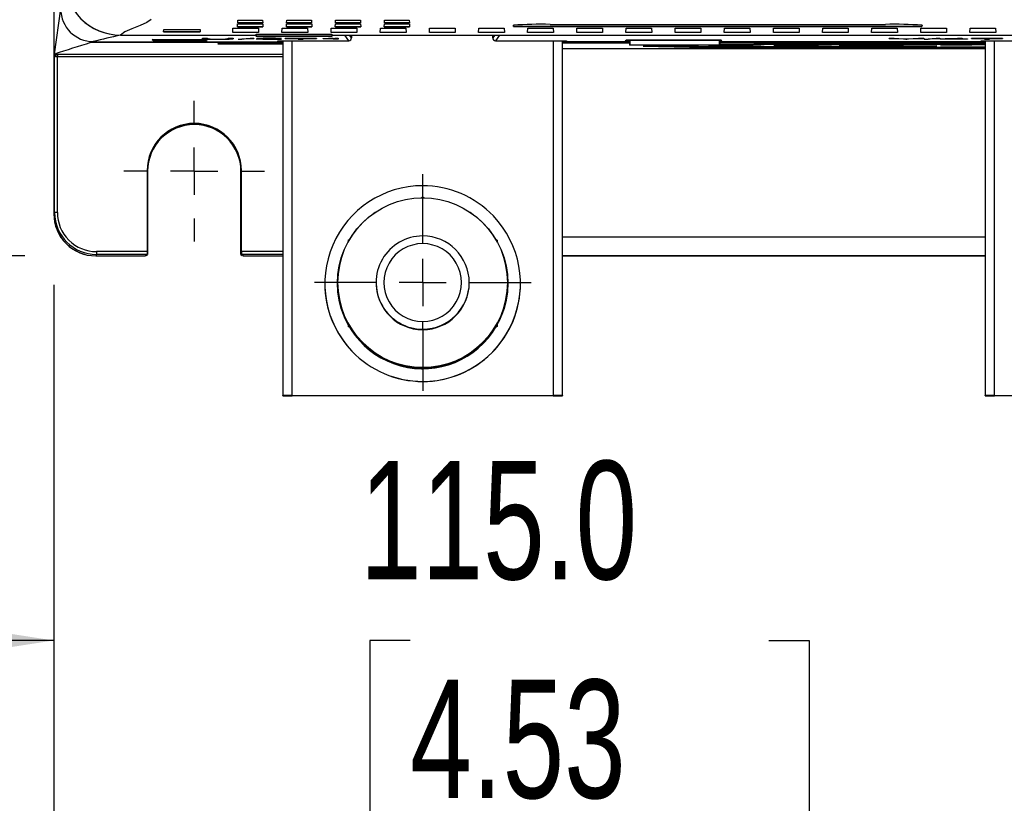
# Model space of a CAD drawing. Header units: millimetres. Extents: x 0 to 1676, y 0 to 1295.
# Tile 3 of 64: x 133 to 238, y 224 to 308. Entities that reach past the tile are written whole.
import ezdxf

# ---------------------------------------------------------------- set-up
doc = ezdxf.new("R2010")
doc.units = ezdxf.units.MM
doc.header["$LTSCALE"] = 6
doc.linetypes.add('CENTERX2', pattern=[20.32, 12.7, -2.54, 2.54, -2.54])
doc.layers.add('CENTER', color=40, linetype='CENTERX2')
doc.layers.add('DIMENSIONS', color=140, linetype='Continuous', lineweight=25)
doc.styles.add('SLDTEXTSTYLE0', font='TXT', dxfattribs={"width": 0.7})
doc.dimstyles.new('SLDDIMSTYLE0', dxfattribs={"dimtxt": 12.948047, "dimasz": 19.812, "dimexe": 0, "dimexo": 0.0625, "dimgap": 3.237012, "dimtad": 0, "dimtih": 1, "dimtoh": 1, "dimrnd": 1e-09, "dimzin": 12, "dimdsep": 46, "dimtxsty": 'SLDTEXTSTYLE0', "dimsah": 1, "dimcen": 0.09, "dimadec": 0, "dimazin": 3, "dimtfac": 1, "dimtofl": 0, "dimtmove": 0, "dimatfit": 3, "dimfxl": 0, "dimfrac": 2, "dimtolj": 1, "dimtzin": 12, "dimarcsym": 0})
doc.dimstyles.new('SLDDIMSTYLE2', dxfattribs={"dimtxt": 12.948047, "dimasz": 19.812, "dimexe": 0, "dimexo": 0.0625, "dimgap": 3.237012, "dimtad": 0, "dimtih": 1, "dimtoh": 1, "dimrnd": 1e-09, "dimzin": 4, "dimdsep": 46, "dimtxsty": 'SLDTEXTSTYLE0', "dimsah": 1, "dimcen": 0.09, "dimadec": 0, "dimazin": 1, "dimtfac": 1, "dimtmove": 0, "dimatfit": 0, "dimfxl": 0, "dimfrac": 2, "dimtolj": 1, "dimtzin": 12, "dimarcsym": 0})

# ---------------------------------------------------------------- blocks, each defined once
blk = doc.blocks.new('_D_2')
at = {"layer": 'DIMENSIONS'}
for p, q in [((133.31, 583.27), (78.23, 583.27)), ((97.28, 583.27), (97.28, 456.67)), ((72.66, 433.19), (68.31, 433.19)), ((68.31, 433.19), (68.31, 412.61)), ((121.91, 433.19), (126.26, 433.19)), ((126.26, 433.19), (126.26, 412.61)), ((68.31, 412.61), (72.66, 412.61)), ((126.26, 412.61), (121.91, 412.61)), ((97.28, 283.11), (97.28, 409.71)), ((133.23, 283.11), (78.23, 283.11))]:
    blk.add_line(p, q, dxfattribs=at)
for points in [[(97.28, 583.27), (94.24, 563.45), (100.33, 563.45)], [(97.28, 283.11), (100.33, 302.93), (94.24, 302.93)]]:
    blk.add_solid(points, dxfattribs=at)
at = {"layer": 'DIMENSIONS', "char_height": 12.7, "attachment_point": 1, "style": 'SLDTEXTSTYLE0'}
for s, insert in [('300.2', (72.66, 452.46)), ('11.82', (72.66, 428.98))]:
    blk.add_mtext(s, dxfattribs=dict(at, insert=insert))
blk = doc.blocks.new('_D_4')
at = {"layer": 'DIMENSIONS'}
for p, q in [((136.35, 279.99), (136.35, 171.34)), ((366.51, 279.99), (366.51, 171.34)), ((136.35, 190.39), (214.65, 190.39)), ((232.19, 190.39), (227.84, 190.39)), ((227.84, 190.39), (227.84, 169.82)), ((270.67, 190.39), (275.01, 190.39)), ((275.01, 190.39), (275.01, 169.82)), ((366.51, 190.39), (288.21, 190.39)), ((227.84, 169.82), (232.19, 169.82)), ((275.01, 169.82), (270.67, 169.82))]:
    blk.add_line(p, q, dxfattribs=at)
for points in [[(136.35, 190.39), (156.16, 187.35), (156.16, 193.44)], [(366.51, 190.39), (346.69, 193.44), (346.69, 187.35)]]:
    blk.add_solid(points, dxfattribs=at)
at = {"layer": 'DIMENSIONS', "char_height": 12.7, "attachment_point": 1, "style": 'SLDTEXTSTYLE0'}
for s, insert in [('230.2', (226.8, 209.66)), ('9.06', (232.19, 186.19))]:
    blk.add_mtext(s, dxfattribs=dict(at, insert=insert))
blk = doc.blocks.new('_D_6')
at = {"layer": 'DIMENSIONS'}
for p, q in [((136.35, 279.99), (136.35, 222.79)), ((251.35, 260.89), (251.35, 222.79)), ((136.35, 241.84), (98.25, 241.84)), ((174.61, 241.84), (170.26, 241.84)), ((170.26, 241.84), (170.26, 221.26)), ((213.09, 241.84), (217.43, 241.84)), ((217.43, 241.84), (217.43, 221.26)), ((251.35, 241.84), (289.45, 241.84)), ((170.26, 221.26), (174.61, 221.26)), ((217.43, 221.26), (213.09, 221.26))]:
    blk.add_line(p, q, dxfattribs=at)
for points in [[(136.35, 241.84), (116.54, 244.89), (116.54, 238.79)], [(251.35, 241.84), (271.16, 238.79), (271.16, 244.89)]]:
    blk.add_solid(points, dxfattribs=at)
at = {"layer": 'DIMENSIONS', "char_height": 12.7, "attachment_point": 1, "style": 'SLDTEXTSTYLE0'}
for s, insert in [('115.0', (169.22, 261.11)), ('4.53', (174.61, 237.63))]:
    blk.add_mtext(s, dxfattribs=dict(at, insert=insert))
blk = doc.blocks.new('SW_CENTERMARKSYMBOL_1')
at = {"layer": 'CENTER', "color": 0}
for p, q in [((0, 5.08), (0, 11.63)), ((0, 0), (0, 2.54)), ((-5.08, 0), (-11.63, 0)), ((0, 0), (-2.54, 0)), ((0, 0), (0, -2.54)), ((0, 0), (2.54, 0)), ((5.08, 0), (11.63, 0)), ((0, -5.08), (0, -11.63))]:
    blk.add_line(p, q, dxfattribs=at)
blk = doc.blocks.new('SW_CENTERMARKSYMBOL_4')
at = {"layer": 'CENTER', "color": 0}
for p, q in [((0, 5.08), (0, 7.55)), ((0, 0), (0, 2.54)), ((-5.08, 0), (-7.55, 0)), ((0, 0), (-2.54, 0)), ((0, 0), (0, -2.54)), ((0, 0), (2.54, 0)), ((5.08, 0), (7.55, 0)), ((0, -5.08), (0, -7.55))]:
    blk.add_line(p, q, dxfattribs=at)

msp = doc.modelspace()

# ---------------------------------------------------------------- linework, layer by layer
for p, q in [((136.351, 578.766), (136.351, 287.614)), ((136.43, 304.774), (137.096, 309.604)), ((156.071, 307.699), (156.083, 308.011)), ((156.071, 307.704), (158.793, 307.704)), ((158.793, 307.699), (156.071, 307.699)), ((156.083, 308.011), (158.781, 308.011)), ((156.087, 308.108), (156.1, 308.42)), ((156.087, 308.113), (158.777, 308.113)), ((158.777, 308.108), (156.087, 308.108)), ((156.1, 308.42), (158.764, 308.42)), ((158.764, 308.42), (158.777, 308.108)), ((158.781, 308.011), (158.793, 307.699)), ((161.321, 307.699), (161.333, 308.011)), ((161.321, 307.704), (164.043, 307.704)), ((164.043, 307.699), (161.321, 307.699)), ((161.333, 308.011), (164.031, 308.011)), ((161.337, 308.108), (161.35, 308.42)), ((161.337, 308.113), (164.027, 308.113)), ((164.027, 308.108), (161.337, 308.108)), ((161.35, 308.42), (164.014, 308.42)), ((164.014, 308.42), (164.027, 308.108)), ((164.031, 308.011), (164.043, 307.699)), ((166.57, 307.699), (166.583, 308.011)), ((169.293, 307.699), (166.57, 307.699)), ((166.571, 307.704), (169.293, 307.704)), ((166.583, 308.011), (169.281, 308.011)), ((166.587, 308.108), (166.6, 308.42)), ((166.587, 308.113), (169.277, 308.113)), ((169.277, 308.108), (166.587, 308.108)), ((166.6, 308.42), (169.264, 308.42)), ((169.264, 308.42), (169.277, 308.108)), ((169.281, 308.011), (169.293, 307.699)), ((171.82, 307.699), (171.833, 308.011)), ((174.543, 307.699), (171.82, 307.699)), ((171.821, 307.704), (174.543, 307.704)), ((171.833, 308.011), (174.531, 308.011)), ((171.837, 308.108), (171.85, 308.42)), ((171.837, 308.113), (174.526, 308.113)), ((174.527, 308.108), (171.837, 308.108)), ((171.85, 308.42), (174.514, 308.42)), ((174.514, 308.42), (174.527, 308.108)), ((174.531, 308.011), (174.543, 307.699)), ((185.682, 307.867), (185.691, 307.732)), ((185.682, 307.867), (185.682, 307.862)), ((185.691, 307.727), (185.682, 307.862)), ((185.691, 307.732), (229.545, 307.732)), ((185.691, 307.727), (185.691, 307.732)), ((229.545, 307.727), (185.691, 307.727)), ((189.618, 307.951), (225.618, 307.951)), ((229.545, 307.732), (229.554, 307.867)), ((229.554, 307.862), (229.545, 307.727)), ((229.545, 307.732), (229.545, 307.727)), ((229.554, 307.867), (229.554, 307.862)), ((143.505, 306.802), (143.509, 306.807)), ((143.505, 306.802), (157.975, 306.802)), ((148.137, 307.157), (148.145, 307.386)), ((148.137, 307.162), (152.066, 307.162)), ((152.066, 307.157), (148.137, 307.157)), ((148.145, 307.386), (152.058, 307.386)), ((152.058, 307.386), (152.066, 307.157)), ((155.565, 307.097), (155.583, 307.549)), ((155.565, 307.102), (158.336, 307.102)), ((158.336, 307.097), (155.565, 307.097)), ((155.583, 307.549), (158.318, 307.549)), ((158.072, 306.888), (158.084, 306.912)), ((158.072, 306.888), (158.078, 306.668)), ((158.086, 306.681), (158.078, 306.668)), ((166.201, 306.668), (158.078, 306.668)), ((158.084, 306.912), (166.194, 306.912)), ((158.086, 306.681), (158.084, 306.912)), ((166.193, 306.681), (158.086, 306.681)), ((158.318, 307.549), (158.336, 307.097)), ((160.84, 307.097), (160.859, 307.549)), ((163.612, 307.097), (160.84, 307.097)), ((160.841, 307.102), (163.612, 307.102)), ((160.859, 307.549), (163.593, 307.549)), ((163.593, 307.549), (163.612, 307.097)), ((166.116, 307.097), (166.134, 307.549)), ((166.116, 307.102), (168.887, 307.102)), ((168.887, 307.097), (166.116, 307.097)), ((166.134, 307.549), (168.869, 307.549)), ((166.194, 306.912), (166.193, 306.681)), ((166.193, 306.681), (166.201, 306.668)), ((166.194, 306.912), (166.207, 306.888)), ((166.207, 306.888), (166.201, 306.668)), ((166.304, 306.802), (167.589, 306.802)), ((167.593, 306.802), (167.589, 306.802)), ((168.012, 306.198), (167.589, 306.802)), ((167.593, 306.802), (184.186, 306.802)), ((168.308, 306.503), (168.099, 306.802)), ((168.308, 306.5), (168.308, 306.802)), ((168.308, 306.802), (168.308, 306.503)), ((168.869, 307.549), (168.887, 307.097)), ((171.391, 307.097), (171.409, 307.549)), ((171.391, 307.102), (174.162, 307.102)), ((174.162, 307.097), (171.391, 307.097)), ((171.409, 307.549), (174.144, 307.549)), ((174.144, 307.549), (174.162, 307.097)), ((176.666, 307.097), (176.685, 307.549)), ((179.438, 307.097), (176.666, 307.097)), ((176.667, 307.102), (179.437, 307.102)), ((176.685, 307.549), (179.419, 307.549)), ((179.419, 307.549), (179.438, 307.097)), ((181.942, 307.097), (181.96, 307.549)), ((181.942, 307.102), (184.713, 307.102)), ((184.713, 307.097), (181.942, 307.097)), ((181.96, 307.549), (184.695, 307.549)), ((183.47, 306.802), (183.47, 306.5)), ((183.679, 306.802), (183.47, 306.503)), ((183.47, 306.503), (183.47, 306.802)), ((184.189, 306.802), (183.767, 306.198)), ((184.189, 306.802), (184.186, 306.802)), ((184.189, 306.802), (243.089, 306.802)), ((184.695, 307.549), (184.713, 307.097)), ((187.217, 307.097), (187.235, 307.549)), ((187.217, 307.102), (189.988, 307.102)), ((189.988, 307.097), (187.217, 307.097)), ((187.235, 307.549), (189.97, 307.549)), ((189.97, 307.549), (189.988, 307.097)), ((192.492, 307.097), (192.511, 307.549)), ((195.264, 307.097), (192.492, 307.097)), ((192.493, 307.102), (195.263, 307.102)), ((192.511, 307.549), (195.245, 307.549)), ((195.245, 307.549), (195.264, 307.097)), ((197.768, 307.097), (197.786, 307.549)), ((197.768, 307.102), (200.539, 307.102)), ((200.539, 307.097), (197.768, 307.097)), ((197.786, 307.549), (200.521, 307.549)), ((200.521, 307.549), (200.539, 307.097)), ((203.043, 307.097), (203.061, 307.549)), ((203.043, 307.102), (205.814, 307.102)), ((205.814, 307.097), (203.043, 307.097)), ((203.061, 307.549), (205.796, 307.549)), ((205.796, 307.549), (205.814, 307.097)), ((208.318, 307.097), (208.336, 307.549)), ((208.318, 307.102), (211.089, 307.102)), ((211.09, 307.097), (208.318, 307.097)), ((208.336, 307.549), (211.071, 307.549)), ((211.071, 307.549), (211.09, 307.097)), ((213.594, 307.097), (213.612, 307.549)), ((213.594, 307.102), (216.365, 307.102)), ((216.365, 307.097), (213.594, 307.097)), ((213.612, 307.549), (216.347, 307.549)), ((216.347, 307.549), (216.365, 307.097)), ((218.869, 307.097), (218.887, 307.549)), ((218.869, 307.102), (221.64, 307.102)), ((221.64, 307.097), (218.869, 307.097)), ((218.887, 307.549), (221.622, 307.549)), ((221.622, 307.549), (221.64, 307.097)), ((224.144, 307.097), (224.162, 307.549)), ((224.144, 307.102), (226.915, 307.102)), ((226.915, 307.097), (224.144, 307.097)), ((224.162, 307.549), (226.897, 307.549)), ((226.897, 307.549), (226.915, 307.097)), ((229.419, 307.097), (229.438, 307.549)), ((232.191, 307.097), (229.419, 307.097)), ((229.42, 307.102), (232.191, 307.102)), ((229.438, 307.549), (232.173, 307.549)), ((232.173, 307.549), (232.191, 307.097)), ((234.695, 307.097), (234.713, 307.549)), ((234.695, 307.102), (237.466, 307.102)), ((237.466, 307.097), (234.695, 307.097)), ((234.713, 307.549), (237.448, 307.549)), ((237.448, 307.549), (237.466, 307.097)), ((140.295, 305.992), (140.579, 306.048)), ((160.946, 305.992), (140.295, 305.992)), ((160.389, 306.048), (140.579, 306.048)), ((146.912, 306.326), (152.552, 306.328)), ((147.172, 306.14), (146.912, 306.326)), ((146.919, 306.326), (147.172, 306.145)), ((147.172, 306.145), (152.805, 306.148)), ((147.172, 306.145), (147.172, 306.14)), ((152.812, 306.143), (147.172, 306.14)), ((152.325, 306.456), (152.858, 306.456)), ((152.325, 306.404), (152.325, 306.456)), ((152.325, 306.456), (152.325, 306.45)), ((152.325, 306.399), (152.325, 306.45)), ((152.325, 306.45), (152.858, 306.45)), ((152.325, 306.404), (152.325, 306.399)), ((152.552, 306.328), (152.812, 306.143)), ((152.858, 306.456), (152.858, 306.404)), ((152.858, 306.456), (152.858, 306.45)), ((152.858, 306.45), (152.858, 306.399)), ((152.858, 306.404), (152.858, 306.399)), ((153.926, 306.375), (153.926, 306.37)), ((153.979, 305.825), (153.981, 305.89)), ((160.946, 305.825), (153.979, 305.825)), ((153.981, 305.89), (160.946, 305.89)), ((155.06, 306.404), (155.06, 306.456)), ((155.06, 306.456), (155.593, 306.456)), ((155.06, 306.456), (155.06, 306.45)), ((155.06, 306.399), (155.06, 306.45)), ((155.06, 306.45), (155.593, 306.45)), ((155.06, 306.404), (155.06, 306.399)), ((155.593, 306.456), (155.593, 306.404)), ((155.593, 306.456), (155.593, 306.45)), ((155.593, 306.45), (155.593, 306.399)), ((155.593, 306.399), (155.593, 306.404)), ((156.135, 306.365), (157.419, 306.457)), ((156.136, 306.36), (156.135, 306.365)), ((156.136, 306.36), (157.419, 306.452)), ((156.136, 306.36), (156.545, 306.36)), ((157.828, 306.452), (156.545, 306.36)), ((157.419, 306.457), (157.828, 306.457)), ((157.419, 306.457), (157.419, 306.452)), ((157.419, 306.452), (157.828, 306.452)), ((157.828, 306.457), (157.828, 306.452)), ((158.062, 306.366), (158.062, 306.361)), ((160.797, 306.361), (158.062, 306.361)), ((158.128, 306.43), (158.129, 306.425)), ((158.662, 306.424), (158.129, 306.425)), ((158.795, 306.371), (160.797, 306.371)), ((158.995, 306.376), (160.797, 306.376)), ((159.114, 306.399), (159.115, 306.394)), ((159.496, 306.457), (159.496, 306.452)), ((160.389, 306.198), (168.008, 306.198)), ((160.389, 306.104), (160.389, 306.198)), ((160.946, 306.048), (160.389, 306.048)), ((160.797, 306.432), (160.797, 306.427)), ((160.797, 306.376), (160.797, 306.366)), ((160.797, 306.376), (160.797, 306.371)), ((160.797, 306.371), (160.797, 306.361)), ((160.797, 306.366), (160.797, 306.361)), ((160.946, 306.198), (160.946, 268.125)), ((161.197, 306.456), (164.533, 306.456)), ((161.197, 306.445), (161.197, 306.456)), ((161.197, 306.456), (161.197, 306.45)), ((161.197, 306.44), (161.197, 306.45)), ((161.197, 306.45), (164.532, 306.45)), ((161.197, 306.445), (161.197, 306.44)), ((162.598, 306.44), (161.197, 306.44)), ((161.946, 268.131), (161.946, 306.198)), ((162.598, 306.366), (162.598, 306.44)), ((162.598, 306.361), (162.598, 306.44)), ((162.598, 306.361), (162.598, 306.366)), ((162.598, 306.361), (163.131, 306.361)), ((164.532, 306.44), (163.131, 306.44)), ((163.131, 306.44), (163.131, 306.361)), ((163.132, 306.366), (163.131, 306.361)), ((163.132, 306.44), (163.132, 306.366)), ((164.533, 306.456), (164.532, 306.45)), ((164.532, 306.45), (164.532, 306.44)), ((164.533, 306.445), (164.532, 306.44)), ((164.533, 306.456), (164.533, 306.445)), ((165.266, 306.423), (165.266, 306.433)), ((165.266, 306.433), (165.267, 306.428)), ((165.266, 306.423), (165.267, 306.418)), ((165.267, 306.418), (165.267, 306.428)), ((166.334, 306.366), (166.334, 306.437)), ((166.334, 306.361), (166.334, 306.432)), ((166.334, 306.366), (166.334, 306.361)), ((166.867, 306.361), (166.334, 306.361)), ((166.521, 306.457), (166.867, 306.457)), ((166.521, 306.457), (166.521, 306.452)), ((166.867, 306.452), (166.521, 306.452)), ((166.867, 306.457), (166.867, 306.366)), ((166.867, 306.452), (166.867, 306.457)), ((166.867, 306.452), (166.867, 306.361)), ((166.867, 306.366), (166.867, 306.361)), ((168.308, 306.5), (168.308, 306.503)), ((183.47, 306.503), (183.47, 306.5)), ((183.77, 306.198), (191.389, 306.198)), ((189.946, 306.198), (189.946, 268.131)), ((190.946, 268.125), (190.946, 306.198)), ((198.153, 306.048), (190.946, 306.048)), ((198.153, 305.992), (190.946, 305.992)), ((190.946, 305.979), (198.153, 305.979)), ((190.946, 305.979), (198.153, 305.979)), ((191.389, 306.198), (191.389, 306.104)), ((191.389, 306.104), (198.153, 306.104)), ((197.7, 306.203), (197.818, 306.283)), ((198.153, 306.203), (197.7, 306.203)), ((197.707, 306.208), (198.153, 306.208)), ((197.818, 306.283), (207.961, 306.283)), ((198.153, 306.214), (198.194, 306.242)), ((198.153, 306.214), (198.153, 305.736)), ((198.153, 305.736), (198.174, 305.762)), ((207.836, 305.736), (198.153, 305.736)), ((198.194, 306.242), (198.174, 305.762)), ((198.174, 305.762), (207.815, 305.762)), ((198.194, 306.242), (207.795, 306.242)), ((204.347, 305.659), (199.614, 305.659)), ((199.614, 305.631), (204.347, 305.631)), ((199.795, 305.671), (204.347, 305.671)), ((204.347, 305.671), (204.347, 305.659)), ((211.36, 305.659), (206.625, 305.659)), ((206.625, 305.631), (211.36, 305.631)), ((206.834, 305.671), (211.36, 305.671)), ((207.795, 306.242), (207.836, 306.214)), ((207.815, 305.762), (207.795, 306.242)), ((207.815, 305.762), (207.836, 305.736)), ((207.836, 306.214), (207.836, 305.736)), ((207.836, 306.208), (208.071, 306.208)), ((208.079, 306.203), (207.836, 306.203)), ((207.836, 306.104), (235.889, 306.104)), ((236.346, 306.048), (207.836, 306.048)), ((236.346, 305.992), (207.836, 305.992)), ((207.836, 305.979), (236.346, 305.979)), ((207.836, 305.979), (236.346, 305.979)), ((207.961, 306.283), (208.079, 306.203)), ((211.36, 305.671), (211.36, 305.659)), ((212.921, 305.827), (216.267, 305.809)), ((212.921, 305.475), (215.145, 305.487)), ((216.267, 305.48), (212.921, 305.463)), ((218.379, 305.659), (213.639, 305.659)), ((213.639, 305.631), (218.379, 305.631)), ((213.887, 305.671), (218.379, 305.671)), ((219.996, 305.829), (216.649, 305.846)), ((217.878, 305.801), (221.226, 305.783)), ((217.878, 305.501), (220.12, 305.513)), ((221.226, 305.506), (217.878, 305.489)), ((217.878, 305.501), (217.878, 305.489)), ((217.944, 305.852), (219.996, 305.841)), ((218.379, 305.671), (218.379, 305.659)), ((219.996, 305.841), (219.996, 305.829)), ((225.407, 305.659), (220.66, 305.659)), ((220.66, 305.631), (225.407, 305.631)), ((220.965, 305.671), (225.407, 305.671)), ((224.955, 305.803), (221.607, 305.82)), ((221.607, 305.469), (224.955, 305.487)), ((222.838, 305.775), (226.189, 305.757)), ((222.838, 305.527), (225.105, 305.539)), ((226.189, 305.532), (222.838, 305.515)), ((222.838, 305.527), (222.838, 305.515)), ((222.914, 305.826), (224.955, 305.815)), ((224.955, 305.815), (224.955, 305.803)), ((225.407, 305.671), (225.407, 305.659)), ((226.03, 306.456), (226.579, 306.456)), ((226.03, 306.45), (226.03, 306.456)), ((226.03, 306.45), (226.579, 306.45)), ((227.566, 306.361), (226.03, 306.45)), ((229.918, 305.777), (226.567, 305.794)), ((226.567, 305.495), (229.918, 305.513)), ((226.579, 306.456), (227.607, 306.391)), ((226.579, 306.456), (226.579, 306.45)), ((226.579, 306.45), (227.607, 306.385)), ((228.117, 306.361), (227.566, 306.361)), ((227.607, 306.391), (227.813, 306.376)), ((227.607, 306.391), (227.607, 306.385)), ((227.607, 306.385), (227.813, 306.371)), ((227.802, 305.749), (231.159, 305.731)), ((227.802, 305.553), (230.11, 305.565)), ((231.159, 305.558), (227.802, 305.541)), ((227.802, 305.553), (227.802, 305.541)), ((227.813, 306.376), (227.813, 306.371)), ((227.892, 305.8), (229.918, 305.789)), ((228.038, 306.391), (229.181, 306.456)), ((228.038, 306.385), (229.181, 306.45)), ((228.038, 306.391), (228.038, 306.385)), ((229.735, 306.45), (228.117, 306.361)), ((229.181, 306.456), (229.735, 306.456)), ((229.181, 306.456), (229.181, 306.45)), ((229.181, 306.45), (229.735, 306.45)), ((229.735, 306.456), (229.735, 306.45)), ((229.789, 306.365), (231.073, 306.457)), ((229.79, 306.36), (229.789, 306.365)), ((229.79, 306.36), (231.073, 306.452)), ((229.79, 306.36), (230.199, 306.36)), ((229.918, 305.789), (229.918, 305.777)), ((231.482, 306.452), (230.199, 306.36)), ((231.073, 306.457), (231.482, 306.457)), ((231.073, 306.457), (231.073, 306.452)), ((231.073, 306.452), (231.482, 306.452)), ((231.482, 306.457), (231.482, 306.452)), ((231.516, 306.399), (233.347, 306.457)), ((231.516, 306.393), (233.347, 306.452)), ((231.516, 306.388), (231.516, 306.399)), ((231.516, 306.393), (231.516, 306.399)), ((231.516, 306.393), (231.516, 306.383)), ((231.516, 306.388), (231.516, 306.383)), ((233.317, 306.383), (231.516, 306.383)), ((234.888, 305.751), (231.531, 305.768)), ((231.531, 305.521), (234.888, 305.539)), ((232.042, 306.393), (233.317, 306.434)), ((233.317, 306.393), (232.042, 306.393)), ((233.317, 306.399), (232.202, 306.399)), ((232.882, 305.774), (234.888, 305.763)), ((233.317, 306.434), (233.317, 306.393)), ((233.317, 306.434), (233.317, 306.399)), ((233.317, 306.399), (233.317, 306.393)), ((233.317, 306.366), (233.317, 306.383)), ((233.317, 306.361), (233.317, 306.383)), ((233.317, 306.366), (233.317, 306.361)), ((233.85, 306.361), (233.317, 306.361)), ((233.347, 306.457), (233.85, 306.457)), ((233.347, 306.457), (233.347, 306.452)), ((233.347, 306.452), (233.85, 306.452)), ((233.85, 306.457), (233.85, 306.399)), ((233.85, 306.457), (233.85, 306.452)), ((233.85, 306.452), (233.85, 306.393)), ((233.85, 306.399), (234.451, 306.399)), ((233.85, 306.399), (233.85, 306.393)), ((233.85, 306.393), (234.451, 306.393)), ((233.85, 306.383), (233.85, 306.366)), ((234.451, 306.383), (233.85, 306.383)), ((233.85, 306.383), (233.85, 306.361)), ((233.85, 306.366), (233.85, 306.361)), ((234.451, 306.399), (234.451, 306.388)), ((234.451, 306.399), (234.451, 306.393)), ((234.451, 306.393), (234.451, 306.383)), ((234.451, 306.388), (234.451, 306.383)), ((234.851, 306.456), (238.186, 306.456)), ((234.851, 306.445), (234.851, 306.456)), ((234.851, 306.456), (234.851, 306.45)), ((234.851, 306.44), (234.851, 306.45)), ((234.851, 306.45), (238.186, 306.45)), ((234.851, 306.445), (234.851, 306.44)), ((236.252, 306.44), (234.851, 306.44)), ((236.346, 305.769), (234.888, 305.763)), ((234.888, 305.763), (234.888, 305.751)), ((236.346, 305.757), (234.888, 305.751)), ((234.888, 305.539), (236.346, 305.533)), ((235.889, 306.198), (243.508, 306.198)), ((235.889, 306.104), (235.889, 306.198)), ((236.252, 306.366), (236.252, 306.44)), ((236.252, 306.361), (236.252, 306.44)), ((236.252, 306.361), (236.252, 306.366)), ((236.252, 306.361), (236.785, 306.361)), ((236.346, 306.198), (236.346, 268.125)), ((238.186, 306.44), (236.785, 306.44)), ((236.785, 306.44), (236.785, 306.361)), ((236.786, 306.366), (236.785, 306.361)), ((236.786, 306.44), (236.786, 306.366)), ((237.346, 268.131), (237.346, 306.198)), ((238.186, 306.456), (238.186, 306.445)), ((238.186, 306.456), (238.186, 306.45)), ((238.186, 306.45), (238.186, 306.44)), ((238.186, 306.445), (238.186, 306.44)), ((136.43, 304.773), (136.427, 304.774)), ((136.427, 287.767), (136.427, 304.696)), ((136.429, 304.77), (136.43, 304.774)), ((136.727, 304.773), (136.727, 304.471)), ((136.727, 304.773), (160.946, 304.773)), ((136.727, 287.768), (136.727, 304.471)), ((160.946, 304.471), (136.727, 304.471)), ((236.346, 305.319), (190.946, 305.319)), ((212.921, 305.475), (212.921, 305.463)), ((216.649, 305.443), (219.996, 305.461)), ((151.429, 297.325), (151.429, 297.279)), ((151.429, 297.201), (151.429, 297.279)), ((146.373, 292.27), (146.373, 283.568)), ((146.419, 292.27), (146.373, 292.27)), ((146.419, 292.27), (146.419, 283.568)), ((156.484, 292.27), (156.438, 292.27)), ((156.438, 283.568), (156.438, 292.27)), ((156.484, 283.568), (156.484, 292.27)), ((175.781, 289.335), (175.946, 289.43)), ((175.946, 289.43), (176.11, 289.335)), ((175.946, 289.34), (175.946, 289.43)), ((136.35, 287.613), (136.35, 287.614)), ((136.427, 287.767), (136.351, 287.614)), ((167.946, 284.811), (168.11, 284.907)), ((167.946, 284.811), (167.946, 284.621)), ((175.946, 284.423), (175.946, 285.246)), ((183.781, 284.907), (183.946, 284.811)), ((183.946, 284.811), (183.946, 284.621)), ((236.346, 285.109), (190.946, 285.109)), ((146.373, 283.568), (140.927, 283.568)), ((140.927, 283.568), (140.927, 283.267)), ((146.373, 283.568), (146.373, 283.267)), ((146.419, 283.568), (146.373, 283.568)), ((146.419, 283.568), (146.419, 283.27)), ((156.438, 283.27), (156.438, 283.568)), ((156.438, 283.568), (156.484, 283.568)), ((156.484, 283.568), (156.484, 283.267)), ((160.946, 283.568), (156.484, 283.568)), ((140.927, 283.267), (140.85, 283.115)), ((140.85, 283.115), (146.117, 283.115)), ((140.85, 283.113), (140.85, 283.114)), ((140.85, 283.113), (146.117, 283.113)), ((146.373, 283.267), (140.927, 283.267)), ((146.117, 283.115), (146.119, 283.115)), ((146.117, 283.113), (146.117, 283.114)), ((146.119, 283.115), (146.373, 283.267)), ((146.119, 283.115), (146.204, 283.127)), ((146.204, 283.127), (146.204, 283.126)), ((146.271, 283.156), (146.422, 283.246)), ((146.373, 283.267), (146.419, 283.27)), ((156.436, 283.246), (156.586, 283.156)), ((156.484, 283.267), (156.438, 283.27)), ((156.484, 283.267), (156.738, 283.115)), ((160.946, 283.267), (156.484, 283.267)), ((156.653, 283.127), (156.738, 283.115)), ((156.653, 283.126), (156.653, 283.127)), ((156.653, 283.127), (156.738, 283.114)), ((156.74, 283.115), (160.946, 283.115)), ((156.74, 283.113), (156.74, 283.114)), ((156.74, 283.113), (160.946, 283.113)), ((236.346, 283.123), (190.946, 283.123)), ((190.946, 283.113), (236.346, 283.113)), ((165.446, 280.141), (165.446, 280.13)), ((166.802, 280.196), (166.802, 280.141)), ((170.946, 280.246), (170.946, 280.196)), ((180.946, 280.246), (180.946, 280.196)), ((185.09, 280.141), (185.09, 280.196)), ((186.446, 280.13), (186.446, 280.141)), ((175.946, 275.247), (175.946, 276.079)), ((167.946, 275.764), (167.946, 275.574)), ((168.11, 275.479), (167.946, 275.574)), ((167.946, 275.574), (167.946, 275.537)), ((168.11, 275.442), (167.946, 275.537)), ((168.11, 275.442), (168.11, 275.479)), ((175.946, 275.196), (175.946, 275.247)), ((183.946, 275.574), (183.781, 275.479)), ((183.946, 275.537), (183.781, 275.442)), ((183.781, 275.479), (183.781, 275.442)), ((183.946, 275.764), (183.946, 275.574)), ((183.946, 275.574), (183.946, 275.537)), ((168.358, 272.873), (168.358, 272.883)), ((175.781, 271.051), (175.781, 271.013)), ((175.946, 270.955), (175.781, 271.051)), ((175.946, 270.919), (175.781, 271.013)), ((176.11, 271.051), (175.946, 270.955)), ((175.946, 270.955), (175.946, 271.049)), ((176.11, 271.013), (175.946, 270.919)), ((175.946, 270.919), (175.946, 270.955)), ((176.11, 271.013), (176.11, 271.051)), ((175.946, 269.631), (175.946, 269.641)), ((160.946, 268.11), (160.946, 268.125)), ((161.946, 268.131), (189.946, 268.131)), ((189.946, 268.104), (161.946, 268.104)), ((190.946, 268.125), (190.946, 268.11)), ((236.346, 268.11), (236.346, 268.125)), ((237.346, 268.131), (265.346, 268.131)), ((265.346, 268.104), (237.346, 268.104))]:
    msp.add_line(p, q)
at = {"flags": 128}
for points in [[(146.803, 308.49), (146.346, 308.157), (145.613, 307.828), (144.707, 307.468), (143.972, 307.14), (143.509, 306.807)], [(159.589, 306.389), (159.156, 306.38), (158.795, 306.371)], [(165.266, 306.433), (166, 306.443), (166.521, 306.457)], [(165.267, 306.428), (165.999, 306.438), (166.521, 306.452)], [(166.334, 306.432), (165.839, 306.424), (165.267, 306.418)], [(168.012, 306.198), (168.012, 306.198), (168.011, 306.198), (168.011, 306.198), (168.01, 306.198), (168.01, 306.198), (168.009, 306.198), (168.009, 306.198), (168.008, 306.198)], [(183.77, 306.198), (183.77, 306.198), (183.769, 306.198), (183.769, 306.198), (183.768, 306.198), (183.768, 306.198), (183.768, 306.198), (183.767, 306.198), (183.767, 306.198)], [(199.795, 305.631), (200.028, 305.621), (200.817, 305.598), (201.976, 305.575), (203.495, 305.553), (205.364, 305.532), (207.569, 305.512), (210.094, 305.493), (212.921, 305.475)], [(207.836, 305.792), (210.094, 305.809), (212.921, 305.827)], [(215.145, 305.815), (213.75, 305.806), (211.5, 305.789), (209.533, 305.771), (207.862, 305.752), (207.836, 305.752)], [(216.267, 305.809), (213.75, 305.793), (211.5, 305.776), (209.533, 305.758), (207.862, 305.739), (207.836, 305.739)], [(216.649, 305.846), (220.161, 305.861), (223.914, 305.875), (227.88, 305.887), (232.026, 305.897), (236.323, 305.905), (236.346, 305.905)], [(236.346, 305.891), (233.835, 305.886), (230.108, 305.878), (226.542, 305.867), (223.163, 305.855), (219.996, 305.841)], [(236.346, 305.879), (233.835, 305.874), (230.108, 305.865), (226.542, 305.854), (223.163, 305.842), (219.996, 305.829)], [(236.346, 305.839), (233.409, 305.833), (230.433, 305.824), (227.609, 305.814), (224.955, 305.803)], [(224.955, 305.487), (227.609, 305.475), (230.433, 305.466), (233.409, 305.457), (236.346, 305.45)], [(226.567, 305.794), (229.053, 305.805), (231.698, 305.814), (234.481, 305.822), (236.346, 305.827)], [(236.346, 305.463), (234.481, 305.467), (231.698, 305.475), (229.053, 305.485), (226.567, 305.495)], [(227.813, 306.376), (227.921, 306.383), (228.038, 306.391)], [(227.813, 306.371), (227.921, 306.378), (228.038, 306.385)], [(236.346, 305.812), (234.326, 305.806), (232.057, 305.798), (229.918, 305.789)], [(236.346, 305.799), (234.326, 305.793), (232.057, 305.786), (229.918, 305.777)], [(229.918, 305.513), (232.057, 305.504), (234.326, 305.496), (236.346, 305.49)], [(231.531, 305.768), (233.503, 305.776), (235.591, 305.783), (236.346, 305.786)], [(236.346, 305.504), (235.591, 305.506), (233.503, 305.513), (231.531, 305.521)], [(232.882, 305.528), (233.503, 305.526), (235.591, 305.519), (236.346, 305.516)], [(136.581, 304.471), (136.551, 304.477), (136.52, 304.496), (136.464, 304.572), (136.439, 304.646), (136.429, 304.687), (136.428, 304.696), (136.427, 304.697), (136.427, 304.696)], [(136.43, 304.772), (136.576, 304.773), (136.727, 304.773)], [(136.43, 304.772), (136.478, 304.757), (136.529, 304.7), (136.551, 304.654), (136.567, 304.597), (136.578, 304.535), (136.581, 304.471)], [(136.727, 304.471), (136.652, 304.471), (136.581, 304.471)], [(236.346, 305.385), (236.323, 305.385), (232.026, 305.393), (227.88, 305.403), (223.914, 305.414), (220.161, 305.428), (216.649, 305.443)], [(219.996, 305.461), (223.163, 305.447), (226.542, 305.435), (230.108, 305.425), (233.835, 305.416), (236.346, 305.411)], [(236.346, 305.423), (234.706, 305.427), (231.18, 305.435), (227.806, 305.445), (224.606, 305.456), (221.607, 305.469)]]:
    msp.add_lwpolyline(points, dxfattribs=at)
msp.add_circle((175.946, 280.196), 9.144)
at = {"color": 179, "linetype": 'Continuous', "lineweight": 18}
msp.add_circle((175.946, 280.246), 9.094, dxfattribs=at)
for centre, radius, start, end in [((143.505, 312.801), 5.999, 179.9994, 269.99716), ((143.508, 312.805), 5.999, 179.99831, 270.00248), ((140.596, 309.604), 3.5, 180.00456, 269.73636), ((188.632, 264.719), 43.243, 88.69347, 93.91116), ((226.603, 264.682), 43.281, 86.09109, 91.30428), ((170.537, 187.04), 122.775, 102.71933, 104.12307), ((219.736, 47.492), 270.431, 107.08293, 107.94171), ((153.509, 321.57), 15.218, 265.53881, 271.72399), ((153.695, 317.662), 11.29, 265.74994, 271.17089), ((153.613, 314.622), 8.258, 264.75307, 272.16794), ((154.258, 315.687), 9.317, 267.95889, 274.93925), ((154.258, 315.684), 9.32, 267.95927, 274.93872), ((154.416, 321.485), 15.132, 268.29846, 274.46328), ((158.962, 294.539), 11.861, 89.26529, 94.35511), ((158.963, 294.529), 11.866, 89.26637, 94.35363), ((159.156, 288.901), 17.559, 88.88954, 93.35397), ((159.156, 288.89), 17.565, 88.89055, 93.35279), ((159.274, 297.474), 8.971, 88.70866, 93.91242), ((159.201, 323.612), 17.213, 269.71279, 273.53845), ((159.201, 323.607), 17.213, 269.71277, 273.53854), ((159.639, 294.793), 11.651, 86.92623, 90.79876), ((159.856, 291.404), 15.058, 86.41746, 91.36979), ((159.856, 291.401), 15.055, 86.41742, 91.3698), ((159.767, 319.997), 13.609, 269.24716, 274.33728), ((168.01, 306.497), 0.299, 270.42317, 0.58384), ((183.768, 306.496), 0.298, 179.32416, 269.66884), ((203.052, 230.717), 75.02, 90.3955, 92.62646), ((212.064, 764.105), 458.643, 268.44454, 270.10701), ((207.919, 223.626), 82.11, 90.23548, 92.493), ((207.319, 240.069), 65.669, 90.54202, 92.5934), ((215.608, 724.9), 419.421, 268.46151, 270.09004), ((217.313, -94.738), 400.539, 89.91928, 91.52916), ((217.313, 706.027), 400.539, 268.47084, 270.08072), ((217.929, 780.68), 475.179, 268.66206, 269.99384), ((220.859, 666.751), 361.245, 268.49329, 270.05826), ((222.565, -36.545), 342.32, 89.95434, 91.4941), ((222.565, 647.835), 342.32, 268.5059, 270.04566), ((223.192, 722.948), 417.421, 268.72267, 269.95133), ((226.112, 608.441), 302.908, 268.53703, 270.01452), ((227.819, 21.841), 283.908, 90.00347, 91.44498), ((227.819, 589.448), 283.908, 268.55502, 269.99653), ((229.276, 736.709), 431.158, 268.89556, 269.80418), ((230.717, 93.295), 212.443, 90.16373, 91.4322), ((231.37, 61.453), 244.278, 90.04961, 91.39883), ((231.37, 549.836), 244.278, 268.60117, 269.95039), ((137.551, 304.709), 1.124, 176.91033, 180.64659), ((136.183, 304.66), 0.248, 5.9063, 10.79874), ((151.429, 292.27), 5.055, 89.99961, 179.99961), ((151.429, 292.27), 5.009, 89.99961, 179.99961), ((151.429, 292.192), 5.009, 89.99961, 179.99961), ((151.429, 292.27), 5.055, 0.00039, 90.00039), ((151.429, 292.27), 5.009, 0.00039, 90.00039), ((151.429, 292.192), 5.009, 0.00039, 90.00039), ((175.946, 280.141), 10.5, 89.9993, 223.72628), ((175.946, 280.141), 10.5, 43.72664, 90.00007), ((140.85, 287.613), 4.5, 180.0002, 270.00058), ((140.851, 287.614), 4.5, 180.00524, 269.9952), ((136.653, 273.267), 14.501, 89.70576, 90.8911), ((140.927, 287.767), 4.5, 180.00046, 270.00032), ((140.927, 287.768), 4.2, 180.00013, 270.00066), ((175.946, 280.141), 10.5, 269.9993, 43.72628), ((175.946, 280.246), 5, 89.99937, 270.00063), ((175.946, 280.251), 4.172, 89.9994, 270.0006), ((175.946, 280.246), 5, 0.00039, 90.00039), ((175.946, 280.251), 4.172, 269.9994, 90.0006), ((146.117, 283.413), 0.3, 270.00005, 286.84791), ((156.74, 283.413), 0.3, 253.15075, 269.99992), ((175.945, 280.13), 10.5, 180.00006, 223.72663), ((175.946, 280.141), 9.144, 180.00074, 329.75794), ((175.946, 280.196), 5, 180.00039, 270.00039), ((175.946, 280.247), 5, 269.99961, 359.99961), ((175.946, 280.196), 5, 269.99961, 359.99961), ((175.946, 280.13), 10.5, 269.99958, 359.99964), ((175.946, 280.141), 9.144, 331.21511, 359.99998), ((175.945, 280.193), 9.144, 208.9683, 211.03238), ((175.946, 280.193), 9.144, 328.96762, 331.0317), ((175.946, 280.141), 10.5, 223.72664, 270.00007), ((175.946, 280.131), 10.5, 223.72664, 270.00007), ((175.946, 280.193), 9.144, 268.96798, 270), ((175.946, 280.193), 9.144, 270, 271.03202), ((161.696, 220.38), 47.751, 89.70004, 90.89995), ((161.696, 315.855), 47.751, 269.10005, 270.29996), ((190.196, 220.38), 47.751, 89.10005, 90.29996), ((190.196, 315.855), 47.751, 269.70004, 270.89995), ((237.096, 220.38), 47.751, 89.70004, 90.89995), ((237.096, 315.855), 47.751, 269.10005, 270.29996)]:
    msp.add_arc(centre, radius, start, end)
msp.add_arc((151.429, 292.191), 5.01, 0.89692, 179.10308, dxfattribs=at)

# ---------------------------------------------------------------- block references
at = {"layer": 'CENTER'}
for name, p in [('SW_CENTERMARKSYMBOL_4', (151.429, 292.191)), ('SW_CENTERMARKSYMBOL_1', (175.946, 280.246))]:
    msp.add_blockref(name, p, dxfattribs=at)

# ---------------------------------------------------------------- dimensions: what is measured, and where the dimension line sits
at = {"layer": 'DIMENSIONS'}
for base, p1, p2, angle, dimstyle, picture, middle in [((97.284, 283.114), (140.927, 583.266), (140.85, 283.114), 90, 'SLDDIMSTYLE0', '_D_2', (97.284, 433.19)), ((251.346, 241.839), (136.35, 287.614), (251.346, 268.512), 0, 'SLDDIMSTYLE2', '_D_6', (193.848, 241.839)), ((366.507, 190.395), (136.35, 287.614), (366.507, 287.614), 0, 'SLDDIMSTYLE0', '_D_4', (251.429, 190.395))]:
    dim = msp.add_linear_dim(base=base, p1=p1, p2=p2, angle=angle, dimstyle=dimstyle, dxfattribs=at)
    dim.commit()
    dim.dimension.update_dxf_attribs({"geometry": picture, "text_midpoint": middle, "dimtype": 160})

doc.saveas('drawing.dxf')
